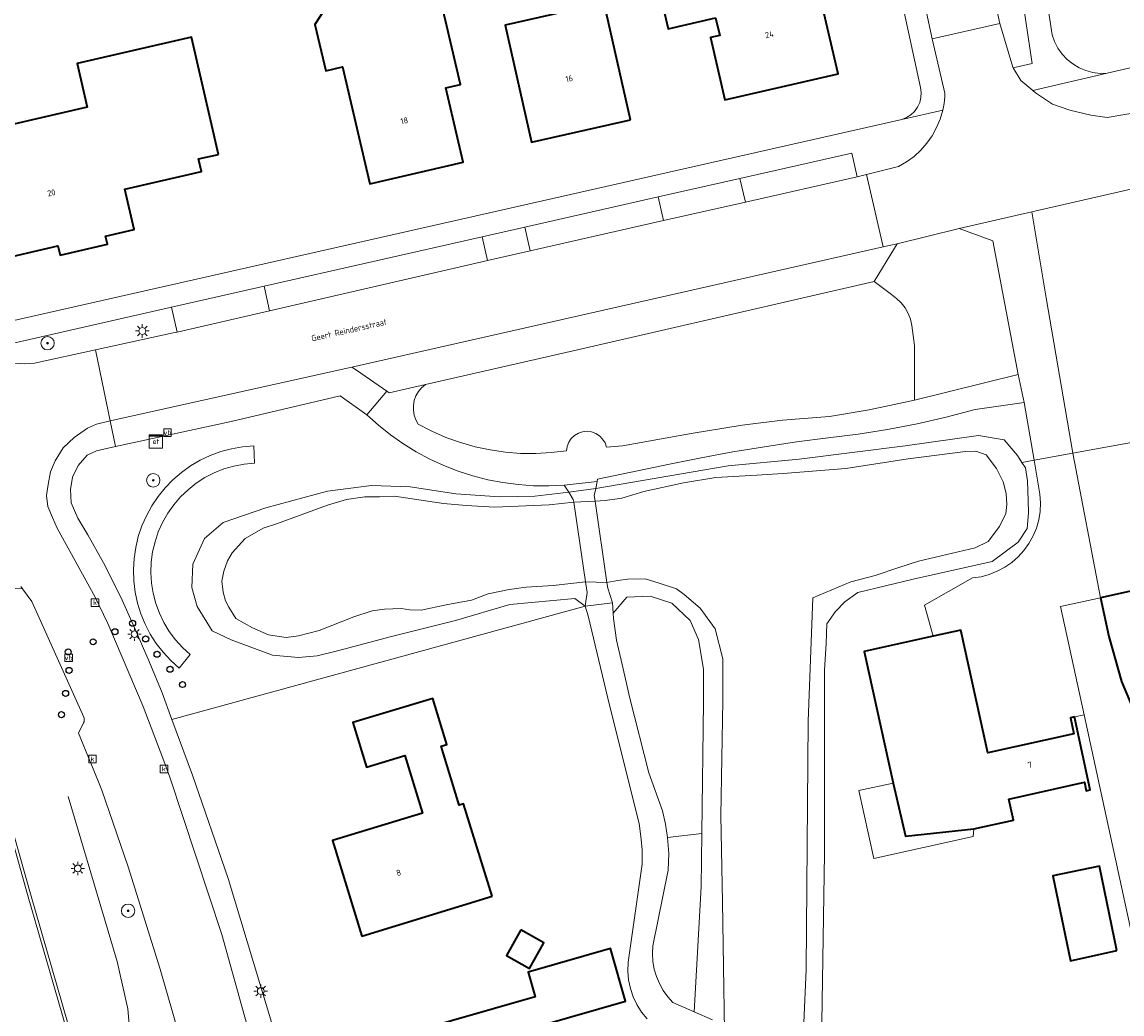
# Model space of a CAD drawing. Header units: metres. Extents: x 229229 to 231729, y 593167 to 595667.
# Tile 50 of 256: x 229956 to 230038, y 594302 to 594376. Entities that reach past the tile are written whole.
import ezdxf
from ezdxf.enums import TextEntityAlignment as Align

# ---------------------------------------------------------------- set-up
doc = ezdxf.new("R2010")
doc.units = ezdxf.units.M
for name, color, linetype, lineweight in [('B-WE-GR-BOOM-S', 90, 'Continuous', 25), ('B-WE-GR-GROENVOORZIENING-GV', 80, 'Continuous', 18), ('B-WE-GR-HAAG-G', 90, 'GR-HAAG1', 13), ('B-WE-IE-MEUBILAIR_WEGMEUBILAIR-S', 7, 'Continuous', 25), ('B-WE-KL-ET_LS_OV_LICHTMAST-S', 190, 'Continuous', 25), ('B-WE-KL-ET_LS_SR_KAST-S', 190, 'Continuous', 25), ('B-WE-KW-KUNSTWERK-GV', 170, 'Continuous', 18), ('B-WE-OG-BEBOUWING-GV', 7, 'Continuous', 35), ('B-WE-OG-BEBOUWING-T18', 10, 'Continuous', 18), ('B-WE-OG-BEBOUWING_LUIFEL-GV', 7, 'Continuous', 18), ('B-WE-OG-TERREIN_ERF-GV', 7, 'Continuous', 18), ('B-WE-OG-TOPOGRAFIE-T18', 10, 'Continuous', 18), ('B-WE-OG-WATER-GV', 130, 'Continuous', 18), ('B-WE-OG-WATER_SLOOT-GV', 120, 'Continuous', 18), ('B-WE-OG-WEG-GV', 7, 'Continuous', 18), ('B-WE-RI-GWA_KOLK-S', 30, 'Continuous', 25), ('B-WE-VH-VERHARDING_ASFALT-GV', 252, 'Continuous', 18), ('B-WE-VH-VERHARDING_BEDRIJFSVLOERPLAAT-GV', 252, 'Continuous', 18), ('B-WE-VH-VERHARDING_GESLOTEN-GV', 252, 'Continuous', 18), ('B-WE-VH-VERHARDING_HALFVERHARDING-GV', 252, 'Continuous', 18), ('B-WE-VH-VERHARDING_OPEN-GV', 252, 'Continuous', 18), ('B-WE-VW-VERKEERSTEKEN_BORD-S', 7, 'Continuous', 25)]:
    doc.layers.add(name, color=color, linetype=linetype, lineweight=lineweight)
doc.styles.add('NLCS-ISO', font='NLCS-ISO.ttf')
doc.styles.add('NLCS-ISO-ANNOTATIVE-T18', font='NLCS-ISO.ttf', dxfattribs={"height": 1.8})
doc.styles.add('NLCS-ISO-M250-T18', font='NLCS-ISO.ttf', dxfattribs={"height": 0.45})
doc.linetypes.add('GR-HAAG1', pattern='A,6,[176,NLCS.SHX,S=0.125,R=0,X=0,Y=0],-2', length=8)

# ---------------------------------------------------------------- blocks, each defined once
blk = doc.blocks.new('SIE-WEG_VERKEERSBORD-SO')
at = {"color": 0, "linetype": 'ByBlock', "lineweight": 18}
blk.add_lwpolyline([(-1.125, -1.125), (1.125, -1.125), (1.125, 1.125), (-1.125, 1.125)], close=True, dxfattribs=at)
at = {"color": 0, "linetype": 'ByBlock', "lineweight": 18, "style": 'NLCS-ISO'}
blk.add_text('vb', height=1.5, dxfattribs=at).set_placement((0, 0), align=Align.MIDDLE_CENTER)
blk = doc.blocks.new('SKL-ET_KAST_ELEKTRA-SO')
at = {"color": 0, "linetype": 'ByBlock', "lineweight": 18}
for points in [[(-2, 2), (2, 2), (2, 1.68), (-2, 1.68)], [(-2, 1.52), (2, 1.52), (2, -2), (-2, -2)]]:
    blk.add_lwpolyline(points, close=True, dxfattribs=at)
at = {"color": 0, "linetype": 'ByBlock', "lineweight": 18, "style": 'NLCS-ISO'}
blk.add_text('et', height=1.5, dxfattribs=at).set_placement((0, 0), align=Align.MIDDLE_CENTER)
blk = doc.blocks.new('SAL-VERWIJZING_SYMBOOL-SO')
at = {"color": 0, "linetype": 'ByBlock', "lineweight": -2}
blk.add_circle((0, 0), 0.9, dxfattribs=at)
at = {"color": 0, "linetype": 'ByBlock', "lineweight": -2, "style": 'NLCS-ISO-ANNOTATIVE-T18'}
blk.add_attdef('SYMBOOL', (2.5, -2.5), '', height=1.8, dxfattribs=at)
blk = doc.blocks.new('SKL-ET_OV_LICHTMAST-SO')
at = {"color": 0, "linetype": 'ByBlock', "lineweight": 18}
for points in [[(-1.25, 0), (-2, 0)], [(-1.41, 1.41), (-0.88, 0.88)], [(0, 2), (0, 1.25)], [(0.88, 0.88), (1.41, 1.41)], [(2, 0), (1.25, 0)], [(-1.41, -1.41), (-0.88, -0.88)], [(0, -1.25), (0, -2)], [(0.88, -0.88), (1.41, -1.41)]]:
    blk.add_lwpolyline(points, dxfattribs=at)
blk.add_circle((0, 0), 1, dxfattribs=at)
blk = doc.blocks.new('SRI-KOLK-SO')
at = {"color": 0, "linetype": 'ByBlock', "lineweight": 18}
blk.add_lwpolyline([(-1.125, -1.125), (1.125, -1.125), (1.125, 1.125), (-1.125, 1.125)], close=True, dxfattribs=at)
at = {"color": 0, "linetype": 'ByBlock', "lineweight": 18, "style": 'NLCS-ISO'}
blk.add_text('k', height=1.5, dxfattribs=at).set_placement((0, 0), align=Align.MIDDLE_CENTER)
blk = doc.blocks.new('SGR-BOOM_01-SO')
at = {"linetype": 'ByBlock', "lineweight": 18}
h = blk.add_hatch(color=0, dxfattribs=at)
h.dxf.hatch_style = 1
edge = h.paths.add_edge_path()
edge.add_arc((0, 0), 0.25, 0, 360)
at = {"color": 0, "linetype": 'ByBlock', "lineweight": 18}
for radius in [2, 0.25]:
    blk.add_circle((0, 0), radius, dxfattribs=at)

msp = doc.modelspace()

# ---------------------------------------------------------------- linework, layer by layer
at = {"layer": 'B-WE-GR-GROENVOORZIENING-GV'}
for points in [[(230030.194, 594372.674), (230031.618, 594373.004), (230029.293, 594388.388), (230026.6, 594387.905), (230028.682, 594378.34), (230029.192, 594375.963), (230030.167, 594372.717)], [(230028.683, 594359.796), (230026.174, 594360.696), (230021.564, 594359.567), (230021.359, 594359.234), (230019.838, 594356.754), (230021.13, 594355.781), (230021.516, 594355.507), (230021.857, 594355.179), (230022.146, 594354.804), (230022.377, 594354.39), (230022.545, 594353.948), (230022.645, 594353.485), (230022.838, 594352), (230022.85, 594348.949), (230022.855, 594347.913), (230030.557, 594349.826)], [(230022.85, 594348.949), (230022.838, 594352), (230022.645, 594353.485), (230022.545, 594353.948), (230022.377, 594354.39), (230022.146, 594354.804), (230021.857, 594355.179), (230021.516, 594355.507), (230021.13, 594355.781), (230019.838, 594356.754), (229998.313, 594351.803), (229986.441, 594349.09), (229986.161, 594348.85), (229985.925, 594348.567), (229985.741, 594348.247), (229985.615, 594347.9), (229985.549, 594347.537), (229985.547, 594347.169), (229985.607, 594346.805), (229985.728, 594346.456), (229985.907, 594346.134), (229986.922, 594345.609), (229987.969, 594345.153), (229989.045, 594344.768), (229990.144, 594344.455), (229991.262, 594344.216), (229992.392, 594344.053), (229993.532, 594343.965), (229994.674, 594343.953), (229995.815, 594344.018), (229996.949, 594344.158), (229996.998, 594344.487), (229997.118, 594344.798), (229997.303, 594345.074), (229997.545, 594345.303), (229997.831, 594345.473), (229998.148, 594345.576), (229998.479, 594345.607), (229998.809, 594345.565), (229999.122, 594345.45), (229999.402, 594345.27), (229999.635, 594345.033), (229999.811, 594344.75), (229999.92, 594344.436), (230001.109, 594344.516), (230006.234, 594345.454), (230010.013, 594346.06), (230013.026, 594346.437), (230016.523, 594346.716), (230019.478, 594347.213), (230022.855, 594347.913)], [(229970.001, 594337.619), (229971.391, 594338.806), (229974.556, 594339.913), (229979.16, 594341.14), (229982.435, 594341.571), (229985.3, 594341.469), (229988.7, 594340.957), (229991.953, 594340.732), (229994.592, 594340.773), (229997.116, 594341.073), (229999.118, 594341.346), (230008.981, 594343.029), (230014.276, 594343.538), (230022.163, 594344.516), (230027.621, 594345.289), (230029.526, 594344.982), (230030.508, 594343.803), (230030.847, 594343.29), (230031.758, 594343.455), (230031.012, 594347.743), (230027.371, 594347.226), (230025.214, 594346.66), (230023.04, 594346.167), (230020.85, 594345.748), (230018.648, 594345.402), (230016.435, 594345.13), (230014.059, 594344.816), (230011.69, 594344.463), (230009.326, 594344.07), (230006.969, 594343.637), (230004.62, 594343.165), (229999.255, 594342.04), (229999.221, 594341.866), (229996.782, 594341.605), (229995.635, 594341.546), (229994.487, 594341.556), (229993.342, 594341.635), (229992.204, 594341.784), (229991.077, 594342.002), (229989.965, 594342.288), (229988.872, 594342.64), (229987.803, 594343.058), (229986.761, 594343.541), (229985.75, 594344.085), (229984.774, 594344.69), (229983.837, 594345.352), (229982.941, 594346.071), (229982.091, 594346.842), (229980.102, 594348.244), (229971.987, 594346.329), (229963.371, 594344.464), (229961.949, 594344.156), (229961.263, 594343.827), (229960.585, 594343.07), (229960.162, 594342.186), (229960.012, 594341.276), (229960.084, 594340.271), (229960.567, 594339.148), (229961.321, 594337.888), (229962.483, 594335.803), (229963.767, 594333.258), (229964.814, 594330.914), (229965.872, 594328.466), (229966.837, 594326.142), (229967.56, 594324.141), (229998.34, 594332.599), (229997.56, 594333.152), (229992.738, 594332.711), (229988.689, 594331.519), (229983.924, 594330.33), (229979.897, 594329.273), (229978.374, 594328.897), (229976.999, 594328.764), (229975.069, 594328.929), (229971.974, 594330.07), (229970.573, 594330.759), (229969.457, 594332.56), (229969.061, 594333.982), (229969.125, 594335.715)], [(229973.721, 594343.234), (229973.666, 594344.532), (229972.835, 594344.46), (229972.014, 594344.314), (229971.209, 594344.095), (229970.427, 594343.805), (229969.674, 594343.447), (229968.955, 594343.024), (229968.277, 594342.538), (229967.646, 594341.993), (229967.065, 594341.395), (229966.54, 594340.747), (229966.074, 594340.054), (229965.673, 594339.323), (229965.337, 594338.56), (229965.072, 594337.769), (229964.878, 594336.958), (229964.756, 594336.133), (229964.709, 594335.3), (229964.736, 594334.466), (229964.838, 594333.639), (229965.013, 594332.823), (229965.259, 594332.026), (229965.576, 594331.255), (229965.96, 594330.514), (229966.409, 594329.811), (229966.918, 594329.151), (229967.484, 594328.538), (229968.103, 594327.979), (229968.931, 594328.981), (229968.358, 594329.503), (229967.837, 594330.078), (229967.375, 594330.701), (229966.974, 594331.365), (229966.639, 594332.064), (229966.373, 594332.793), (229966.178, 594333.544), (229966.056, 594334.309), (229966.009, 594335.084), (229966.036, 594335.859), (229966.138, 594336.628), (229966.313, 594337.383), (229966.56, 594338.118), (229966.877, 594338.826), (229967.26, 594339.5), (229967.707, 594340.135), (229968.212, 594340.723), (229968.771, 594341.26), (229969.38, 594341.741), (229970.032, 594342.161), (229970.721, 594342.516), (229971.442, 594342.803), (229972.187, 594343.02), (229972.949, 594343.164)], [(229968.931, 594328.981), (229968.103, 594327.979), (229967.484, 594328.538), (229966.918, 594329.151), (229966.409, 594329.811), (229965.96, 594330.514), (229965.576, 594331.255), (229965.259, 594332.026), (229965.013, 594332.823), (229964.838, 594333.639), (229964.736, 594334.466), (229964.709, 594335.3), (229964.756, 594336.133), (229964.878, 594336.958), (229965.072, 594337.769), (229965.337, 594338.56), (229965.673, 594339.323), (229966.074, 594340.054), (229966.54, 594340.747), (229967.065, 594341.395), (229967.646, 594341.993), (229968.277, 594342.538), (229968.955, 594343.024), (229969.674, 594343.447), (229970.427, 594343.805), (229971.209, 594344.095), (229972.014, 594344.314), (229972.835, 594344.46), (229973.666, 594344.532), (229973.721, 594343.234), (229972.949, 594343.164), (229972.187, 594343.02), (229971.442, 594342.803), (229970.721, 594342.516), (229970.032, 594342.161), (229969.38, 594341.741), (229968.771, 594341.26), (229968.212, 594340.723), (229967.707, 594340.135), (229967.26, 594339.5), (229966.877, 594338.826), (229966.56, 594338.118), (229966.313, 594337.383), (229966.138, 594336.628), (229966.036, 594335.859), (229966.009, 594335.084), (229966.056, 594334.309), (229966.178, 594333.544), (229966.373, 594332.793), (229966.639, 594332.064), (229966.974, 594331.365), (229967.375, 594330.701), (229967.837, 594330.078), (229968.358, 594329.503)], [(230004.466, 594315.367), (230007.024, 594315.66), (230007.139, 594325.446), (230007.14, 594327.908), (230006.78, 594330.096), (230006.143, 594331.51), (230004.791, 594332.813), (230003.18, 594333.326), (230001.445, 594333.249), (230000.421, 594332.059), (230000.437, 594331.661), (230000.666, 594330.063), (230001.09, 594328.256), (230001.651, 594325.747), (230003.073, 594320.175), (230004.082, 594317.344), (230004.321, 594316.363)], [(230006.977, 594311.698), (230007.024, 594315.66), (230004.466, 594315.367), (230004.567, 594314.161), (230004.503, 594312.939), (230003.365, 594307.294), (230003.336, 594306.717), (230003.372, 594306.14), (230003.472, 594305.571), (230003.635, 594305.016), (230003.859, 594304.483), (230004.141, 594303.978), (230004.477, 594303.508), (230004.863, 594303.078), (230006.437, 594302.388)]]:
    msp.add_lwpolyline(points, close=True, dxfattribs=at)
at = {"layer": 'B-WE-GR-HAAG-G'}
msp.add_lwpolyline([(229959.849, 594318.426), (229963.486, 594306.134), (229964.292, 594302.614), (229965.079, 594293.107), (229965.625, 594289.691), (229968.402, 594279.785), (229971.026, 594270.841), (229972.234, 594266.134), (229973.446, 594263.031), (229976.751, 594258.73), (229978.827, 594252.308)], dxfattribs=at)
at = {"layer": 'B-WE-KW-KUNSTWERK-GV'}
msp.add_lwpolyline([(229999.958, 594334.342), (229999.077, 594340.399), (229999.015, 594340.827), (229999.118, 594341.346), (229999.221, 594341.866), (229996.782, 594341.605), (229997.116, 594341.073), (229997.45, 594340.54), (229997.481, 594340.329), (229998.366, 594334.408), (229998.485, 594333.61), (229998.34, 594332.599), (230000.36, 594332.829), (230000.019, 594333.926)], close=True, dxfattribs=at)
at = {"layer": 'B-WE-OG-BEBOUWING-GV'}
for points in [[(230008.043, 594376.395), (230008.348, 594375.081), (230007.66, 594374.922), (230008.735, 594370.28), (230017.166, 594372.233), (230014.872, 594382.133), (230013.574, 594387.897), (230002.254, 594385.263), (230004.51, 594375.573)], [(229982.138, 594377.772), (229978.944, 594377.04), (229978.212, 594375.896), (229979.019, 594372.444), (229980.278, 594372.738), (229982.315, 594364.027), (229989.25, 594365.649), (229987.96, 594371.168), (229989.059, 594371.425), (229987.293, 594378.978)], [(230001.716, 594368.8), (229999.725, 594377.575), (229999.484, 594377.52), (229999.193, 594378.804), (229996.366, 594378.163), (229996.67, 594376.822), (229992.367, 594375.846), (229994.345, 594367.127)], [(229971.041, 594366.226), (229969.026, 594374.963), (229960.517, 594373), (229961.267, 594369.751), (229952.022, 594367.618), (229954.177, 594358.276), (229959.09, 594359.409), (229959.249, 594358.716), (229962.768, 594359.528), (229962.625, 594360.146), (229964.768, 594360.64), (229964.075, 594363.644), (229969.772, 594364.958), (229969.558, 594365.883)], [(230034.753, 594324.34), (230034.46, 594324.276), (230034.718, 594323.083), (230028.31, 594321.669), (230026.292, 594330.805), (230024.252, 594330.354), (230019.108, 594329.218), (230021.272, 594319.419), (230022.184, 594315.474), (230027.257, 594316.011), (230030.209, 594316.663), (230029.863, 594318.23), (230035.502, 594319.476), (230035.64, 594318.842), (230035.933, 594318.906)], [(229991.401, 594310.984), (229989.288, 594317.871), (229988.958, 594317.77), (229987.611, 594322.159), (229988.038, 594322.29), (229986.991, 594325.701), (229981.037, 594323.92), (229982.055, 594320.599), (229984.908, 594321.474), (229986.224, 594317.185), (229979.531, 594315.132), (229981.715, 594308.012)], [(230037.908, 594306.953), (230036.623, 594313.217), (230033.158, 594312.499), (230034.468, 594306.184)], [(229993.541, 594308.486), (229992.474, 594306.586), (229994.203, 594305.615), (229995.27, 594307.515)], [(229995.201, 594301.418), (230001.348, 594303.17), (230000.229, 594307.095), (229994.083, 594305.343), (229994.609, 594303.496), (229985.349, 594300.855), (229987.88, 594291.981), (229993.905, 594293.699), (229992.199, 594299.683), (229995.433, 594300.605)]]:
    msp.add_lwpolyline(points, close=True, dxfattribs=at)
msp.add_lwpolyline([(230043.651, 594334.752), (230036.689, 594333.208), (230037.323, 594330.32), (230038.253, 594326.987), (230039.857, 594323.197)], dxfattribs=at)
at = {"layer": 'B-WE-OG-BEBOUWING_LUIFEL-GV'}
msp.add_lwpolyline([(230021.272, 594319.419), (230018.706, 594318.852), (230019.821, 594313.802), (230027.227, 594315.438), (230027.257, 594316.011), (230022.184, 594315.474)], close=True, dxfattribs=at)
at = {"layer": 'B-WE-OG-TERREIN_ERF-GV'}
for points in [[(229945.283, 594382.839), (229946.833, 594375.245), (229948.885, 594365.667), (229951.226, 594356.325), (229951.345, 594355.836), (229951.527, 594355.366), (229951.769, 594354.924), (229952.067, 594354.518), (229952.415, 594354.154), (229952.808, 594353.839), (229953.239, 594353.578), (229953.7, 594353.375), (230021.906, 594368.824), (230022.26, 594368.963), (230022.581, 594369.167), (230022.858, 594369.428), (230023.08, 594369.737), (230023.239, 594370.082), (230023.33, 594370.452), (230023.35, 594370.831), (230023.297, 594371.208), (230011.779, 594424.349)], [(230030.83, 594389.964), (230033.1, 594375.132), (230033.28, 594374.62), (230033.528, 594374.138), (230033.841, 594373.695), (230034.212, 594373.3), (230034.634, 594372.959), (230035.099, 594372.68), (230035.598, 594372.468), (230036.122, 594372.327), (230036.66, 594372.259), (230037.202, 594372.267), (230088.986, 594384.236)], [(230039.684, 594344.89), (230034.632, 594343.976), (230036.689, 594333.208), (230033.726, 594332.551), (230035.475, 594324.488), (230044.38, 594283.436)], [(230044.38, 594283.436), (230035.475, 594324.488), (230034.753, 594324.34), (230035.933, 594318.906), (230035.64, 594318.842), (230035.502, 594319.476), (230029.863, 594318.23), (230030.209, 594316.663), (230027.257, 594316.011), (230022.184, 594315.474), (230021.272, 594319.419), (230019.108, 594329.218), (230024.252, 594330.354), (230023.596, 594332.659), (230027.174, 594334.689), (230027.804, 594334.783), (230028.419, 594334.948), (230029.011, 594335.183), (230029.572, 594335.484), (230030.096, 594335.847), (230030.574, 594336.268), (230031.001, 594336.741), (230031.371, 594337.259), (230031.679, 594337.817), (230031.921, 594338.406), (230032.095, 594339.019), (230032.197, 594339.647), (230032.226, 594340.284), (230032.183, 594340.919), (230031.758, 594343.455), (230030.847, 594343.29), (230031.113, 594342.887), (230031.267, 594341.921), (230031.315, 594340.45), (230031.329, 594339.525), (230031.225, 594338.367), (230030.576, 594337.365), (230028.633, 594335.924), (230022.75, 594334.605), (230018.625, 594333.613), (230017.666, 594332.916), (230016.958, 594332.189), (230016.331, 594331.268), (230016.27, 594329.815), (230016.152, 594327.846), (230016.155, 594314.137), (230015.89, 594296.889)], [(230039.857, 594323.197), (230038.253, 594326.987), (230037.323, 594330.32), (230036.689, 594333.208), (230043.651, 594334.752)], [(230002.939, 594301.854), (230002.53, 594302.363), (230002.184, 594302.918), (230001.906, 594303.51), (230001.701, 594304.13), (230001.57, 594304.77), (230001.516, 594305.422), (230001.54, 594306.075), (230002.582, 594313.378), (230002.573, 594314.433), (230002.515, 594315.244), (230002.344, 594316.395), (230000.14, 594325.228), (229998.564, 594331.876), (229998.34, 594332.599), (229967.56, 594324.141), (229969.109, 594320.006), (229971.755, 594312.308), (229975.527, 594299.801)]]:
    msp.add_lwpolyline(points, dxfattribs=at)
for points in [[(230013.574, 594387.897), (230014.872, 594382.133), (230017.166, 594372.233), (230008.735, 594370.28), (230007.66, 594374.922), (230008.348, 594375.081), (230008.043, 594376.395), (230004.51, 594375.573), (230002.254, 594385.263)], [(229987.293, 594378.978), (229989.059, 594371.425), (229987.96, 594371.168), (229989.25, 594365.649), (229982.315, 594364.027), (229980.278, 594372.738), (229979.019, 594372.444), (229978.212, 594375.896), (229978.944, 594377.04), (229982.138, 594377.772)], [(229999.193, 594378.804), (229999.484, 594377.52), (229999.725, 594377.575), (230001.716, 594368.8), (229994.345, 594367.127), (229992.367, 594375.846), (229996.67, 594376.822), (229996.366, 594378.163)], [(229971.041, 594366.226), (229969.558, 594365.883), (229969.772, 594364.958), (229964.075, 594363.644), (229964.768, 594360.64), (229962.625, 594360.146), (229962.768, 594359.528), (229959.249, 594358.716), (229959.09, 594359.409), (229954.177, 594358.276), (229952.022, 594367.618), (229961.267, 594369.751), (229960.517, 594373), (229969.026, 594374.963)], [(230036.689, 594333.208), (230034.632, 594343.976), (230031.758, 594343.455), (230032.183, 594340.919), (230032.226, 594340.284), (230032.197, 594339.647), (230032.095, 594339.019), (230031.921, 594338.406), (230031.679, 594337.817), (230031.371, 594337.259), (230031.001, 594336.741), (230030.574, 594336.268), (230030.096, 594335.847), (230029.572, 594335.484), (230029.011, 594335.183), (230028.419, 594334.948), (230027.804, 594334.783), (230027.174, 594334.689), (230023.596, 594332.659), (230024.252, 594330.354), (230026.292, 594330.805), (230028.31, 594321.669), (230034.718, 594323.083), (230034.46, 594324.276), (230034.753, 594324.34), (230035.475, 594324.488), (230033.726, 594332.551)], [(229991.401, 594310.984), (229981.715, 594308.012), (229979.531, 594315.132), (229986.224, 594317.185), (229984.908, 594321.474), (229982.055, 594320.599), (229981.037, 594323.92), (229986.991, 594325.701), (229988.038, 594322.29), (229987.611, 594322.159), (229988.958, 594317.77), (229989.288, 594317.871)], [(230033.158, 594312.499), (230036.623, 594313.217), (230037.908, 594306.953), (230034.468, 594306.184)], [(229993.541, 594308.486), (229995.27, 594307.515), (229994.203, 594305.615), (229992.474, 594306.586)], [(230000.229, 594307.095), (230001.348, 594303.17), (229995.201, 594301.418), (229995.433, 594300.605), (229992.199, 594299.683), (229993.905, 594293.699), (229987.88, 594291.981), (229985.349, 594300.855), (229994.609, 594303.496), (229994.083, 594305.343)]]:
    msp.add_lwpolyline(points, close=True, dxfattribs=at)
at = {"layer": 'B-WE-OG-WATER-GV'}
msp.add_lwpolyline([(230014.445, 594297.583), (230014.789, 594305.539), (230014.941, 594324.033), (230015.293, 594333.207), (230018.105, 594334.393), (230019.919, 594334.88), (230021.693, 594335.475), (230023.147, 594335.938), (230027.363, 594336.933), (230028.341, 594337.401), (230029.174, 594338.524), (230029.651, 594339.49), (230029.722, 594340.146), (230029.682, 594340.972), (230029.456, 594341.841), (230028.956, 594342.841), (230028.181, 594343.851), (230027.422, 594344.134), (230026.639, 594344.103), (230022.376, 594343.545), (230017.732, 594342.826), (230013.077, 594342.47), (230011.121, 594342.333), (230008.065, 594342.16), (230005.651, 594341.776), (230002.71, 594341.134), (230001.059, 594340.631), (229999.821, 594340.463), (229999.077, 594340.399), (229997.481, 594340.329), (229995.644, 594340.124), (229991.6, 594339.952), (229989.488, 594340.09), (229987.791, 594340.228), (229985.957, 594340.495), (229984.139, 594340.783), (229983.037, 594340.723), (229981.937, 594340.72), (229980.556, 594340.52), (229979.16, 594340.109), (229975.429, 594338.749), (229974.374, 594338.403), (229973.026, 594337.615), (229972.051, 594336.566), (229971.72, 594335.961), (229971.427, 594335.187), (229971.291, 594334.441), (229971.385, 594333.633), (229971.555, 594332.996), (229971.813, 594332.52), (229972.323, 594331.675), (229973.573, 594330.967), (229974.755, 594330.444), (229976.072, 594330.244), (229976.988, 594330.371), (229978.544, 594330.766), (229981.102, 594331.792), (229982.49, 594332.231), (229983.385, 594332.363), (229984.641, 594332.421), (229985.283, 594332.311), (229986.129, 594332.295), (229987.987, 594332.686), (229989.88, 594333.026), (229991.103, 594333.494), (229992.685, 594333.839), (229993.949, 594333.997), (229995.944, 594334.129), (229998.366, 594334.408), (229999.958, 594334.342), (230000.766, 594334.492), (230001.49, 594334.599), (230002.809, 594334.614), (230003.832, 594334.312), (230005.129, 594333.867), (230005.715, 594333.463), (230006.885, 594332.443), (230008.008, 594330.909), (230008.593, 594328.657), (230008.572, 594325.54), (230008.434, 594317.012), (230008.562, 594310.564), (230008.711, 594300.944)], dxfattribs=at)
at = {"layer": 'B-WE-OG-WATER_SLOOT-GV'}
for points in [[(230015.89, 594296.889), (230016.155, 594314.137), (230016.152, 594327.846), (230016.27, 594329.815), (230016.331, 594331.268), (230016.958, 594332.189), (230017.666, 594332.916), (230018.625, 594333.613), (230022.75, 594334.605), (230028.633, 594335.924), (230030.576, 594337.365), (230031.225, 594338.367), (230031.329, 594339.525), (230031.315, 594340.45), (230031.267, 594341.921), (230031.113, 594342.887), (230030.847, 594343.29), (230030.508, 594343.803), (230029.526, 594344.982), (230027.621, 594345.289), (230022.163, 594344.516), (230014.276, 594343.538), (230008.981, 594343.029), (229999.118, 594341.346), (229997.116, 594341.073), (229994.592, 594340.773), (229991.953, 594340.732), (229988.7, 594340.957), (229985.3, 594341.469), (229982.435, 594341.571), (229979.16, 594341.14), (229974.556, 594339.913), (229971.391, 594338.806), (229970.001, 594337.619), (229969.125, 594335.715), (229969.061, 594333.982), (229969.457, 594332.56), (229970.573, 594330.759), (229971.974, 594330.07), (229975.069, 594328.929), (229976.999, 594328.764), (229978.374, 594328.897), (229979.897, 594329.273), (229983.924, 594330.33), (229988.689, 594331.519), (229992.738, 594332.711), (229997.56, 594333.152), (229998.34, 594332.599), (230000.36, 594332.829), (230000.421, 594332.059), (230001.445, 594333.249), (230003.18, 594333.326), (230004.791, 594332.813), (230006.143, 594331.51), (230006.78, 594330.096), (230007.14, 594327.908), (230007.139, 594325.446), (230007.024, 594315.66), (230006.977, 594311.698), (230006.437, 594302.388), (230007.814, 594301.784)], [(230008.711, 594300.944), (230008.562, 594310.564), (230008.434, 594317.012), (230008.572, 594325.54), (230008.593, 594328.657), (230008.008, 594330.909), (230006.885, 594332.443), (230005.715, 594333.463), (230005.129, 594333.867), (230003.832, 594334.312), (230002.809, 594334.614), (230001.49, 594334.599), (230000.766, 594334.492), (229999.958, 594334.342), (229998.366, 594334.408), (229995.944, 594334.129), (229993.949, 594333.997), (229992.685, 594333.839), (229991.103, 594333.494), (229989.88, 594333.026), (229987.987, 594332.686), (229986.129, 594332.295), (229985.283, 594332.311), (229984.641, 594332.421), (229983.385, 594332.363), (229982.49, 594332.231), (229981.102, 594331.792), (229978.544, 594330.766), (229976.988, 594330.371), (229976.072, 594330.244), (229974.755, 594330.444), (229973.573, 594330.967), (229972.323, 594331.675), (229971.813, 594332.52), (229971.555, 594332.996), (229971.385, 594333.633), (229971.291, 594334.441), (229971.427, 594335.187), (229971.72, 594335.961), (229972.051, 594336.566), (229973.026, 594337.615), (229974.374, 594338.403), (229975.429, 594338.749), (229979.16, 594340.109), (229980.556, 594340.52), (229981.937, 594340.72), (229983.037, 594340.723), (229984.139, 594340.783), (229985.957, 594340.495), (229987.791, 594340.228), (229989.488, 594340.09), (229991.6, 594339.952), (229995.644, 594340.124), (229997.481, 594340.329), (229999.077, 594340.399), (229999.821, 594340.463), (230001.059, 594340.631), (230002.71, 594341.134), (230005.651, 594341.776), (230008.065, 594342.16), (230011.121, 594342.333), (230013.077, 594342.47), (230017.732, 594342.826), (230022.376, 594343.545), (230026.639, 594344.103), (230027.422, 594344.134), (230028.181, 594343.851), (230028.956, 594342.841), (230029.456, 594341.841), (230029.682, 594340.972), (230029.722, 594340.146), (230029.651, 594339.49), (230029.174, 594338.524), (230028.341, 594337.401), (230027.363, 594336.933), (230023.147, 594335.938), (230021.693, 594335.475), (230019.919, 594334.88), (230018.105, 594334.393), (230015.293, 594333.207), (230014.941, 594324.033), (230014.789, 594305.539), (230014.445, 594297.583)]]:
    msp.add_lwpolyline(points, dxfattribs=at)
at = {"layer": 'B-WE-OG-WEG-GV'}
for points in [[(229969.096, 594297.206), (229966.707, 594305.56), (229964.321, 594313.172), (229962.356, 594318.892), (229962.116, 594319.509), (229960.617, 594323.129), (229960.997, 594323.905), (229961.028, 594323.987), (229961.044, 594324.073), (229961.046, 594324.16), (229961.032, 594324.246), (229961.004, 594324.329), (229957.149, 594332.936), (229956.458, 594333.87), (229955.909, 594333.902)], [(229954.98, 594318.497), (229957.045, 594311.17), (229964.573, 594285.084)]]:
    msp.add_lwpolyline(points, dxfattribs=at)
at = {"layer": 'B-WE-VH-VERHARDING_ASFALT-GV'}
msp.add_lwpolyline([(229964.361, 594285.024), (229956.833, 594311.109), (229954.769, 594318.436), (229953.522, 594322.596), (229951.606, 594329.145), (229951.361, 594330.477), (229951.078, 594332.012), (229950.824, 594332.899), (229947.475, 594344.588), (229947.274, 594345.29), (229946.133, 594349.343), (229944.923, 594353.64), (229944.874, 594353.814), (229943.995, 594356.937), (229943.922, 594357.196), (229943.45, 594357.497), (229943.26, 594357.861), (229938.604, 594373.523), (229937.114, 594378.762)], dxfattribs=at)
at = {"layer": 'B-WE-VH-VERHARDING_BEDRIJFSVLOERPLAAT-GV'}
for points in [[(229955.909, 594333.902), (229956.458, 594333.87), (229956.332, 594334.041)], [(229954.769, 594318.436), (229956.833, 594311.109), (229964.361, 594285.024)], [(229964.573, 594285.084), (229957.045, 594311.17), (229954.98, 594318.497)]]:
    msp.add_lwpolyline(points, dxfattribs=at)
at = {"layer": 'B-WE-VH-VERHARDING_GESLOTEN-GV'}
for points in [[(229961.877, 594351.663), (229962.972, 594346.385), (229980.975, 594350.392), (230020.516, 594359.33), (230019.28, 594364.717), (230018.576, 594364.558), (230010.259, 594362.674), (230004.175, 594361.295), (229994.24, 594359.045), (229991.064, 594358.325), (229989.579, 594357.989), (229974.842, 594354.586), (229967.962, 594352.998), (229967.676, 594352.932)], [(229999.958, 594334.342), (229999.077, 594340.399), (229999.015, 594340.827), (229999.118, 594341.346), (229999.221, 594341.866), (229996.782, 594341.605), (229997.116, 594341.073), (229997.45, 594340.54), (229997.481, 594340.329), (229998.366, 594334.408), (229998.485, 594333.61), (229998.34, 594332.599), (230000.36, 594332.829), (230000.019, 594333.926)]]:
    msp.add_lwpolyline(points, close=True, dxfattribs=at)
at = {"layer": 'B-WE-VH-VERHARDING_HALFVERHARDING-GV'}
for points in [[(230030.557, 594349.826), (230031.012, 594347.743), (230031.758, 594343.455), (230034.632, 594343.976), (230032.654, 594355.549), (230031.587, 594361.942), (230026.174, 594360.696), (230028.683, 594359.796)], [(230027.371, 594347.226), (230031.012, 594347.743), (230030.557, 594349.826), (230022.855, 594347.913), (230019.478, 594347.213), (230016.523, 594346.716), (230013.026, 594346.437), (230010.013, 594346.06), (230006.234, 594345.454), (230001.109, 594344.516), (229999.92, 594344.436), (229999.811, 594344.75), (229999.635, 594345.033), (229999.402, 594345.27), (229999.122, 594345.45), (229998.809, 594345.565), (229998.479, 594345.607), (229998.148, 594345.576), (229997.831, 594345.473), (229997.545, 594345.303), (229997.303, 594345.074), (229997.118, 594344.798), (229996.998, 594344.487), (229996.949, 594344.158), (229995.815, 594344.018), (229994.674, 594343.953), (229993.532, 594343.965), (229992.392, 594344.053), (229991.262, 594344.216), (229990.144, 594344.455), (229989.045, 594344.768), (229987.969, 594345.153), (229986.922, 594345.609), (229985.907, 594346.134), (229985.728, 594346.456), (229985.607, 594346.805), (229985.547, 594347.169), (229985.549, 594347.537), (229985.615, 594347.9), (229985.741, 594348.247), (229985.925, 594348.567), (229986.161, 594348.85), (229986.441, 594349.09), (229983.735, 594348.471), (229983.567, 594348.588), (229982.091, 594346.842), (229982.941, 594346.071), (229983.837, 594345.352), (229984.774, 594344.69), (229985.75, 594344.085), (229986.761, 594343.541), (229987.803, 594343.058), (229988.872, 594342.64), (229989.965, 594342.288), (229991.077, 594342.002), (229992.204, 594341.784), (229993.342, 594341.635), (229994.487, 594341.556), (229995.635, 594341.546), (229996.782, 594341.605), (229999.221, 594341.866), (229999.255, 594342.04), (230004.62, 594343.165), (230006.969, 594343.637), (230009.326, 594344.07), (230011.69, 594344.463), (230014.059, 594344.816), (230016.435, 594345.13), (230018.648, 594345.402), (230020.85, 594345.748), (230023.04, 594346.167), (230025.214, 594346.66)]]:
    msp.add_lwpolyline(points, close=True, dxfattribs=at)
msp.add_lwpolyline([(230007.814, 594301.784), (230006.437, 594302.388), (230004.863, 594303.078), (230004.477, 594303.508), (230004.141, 594303.978), (230003.859, 594304.483), (230003.635, 594305.016), (230003.472, 594305.571), (230003.372, 594306.14), (230003.336, 594306.717), (230003.365, 594307.294), (230004.503, 594312.939), (230004.567, 594314.161), (230004.466, 594315.367), (230004.321, 594316.363), (230004.082, 594317.344), (230003.073, 594320.175), (230001.651, 594325.747), (230001.09, 594328.256), (230000.666, 594330.063), (230000.437, 594331.661), (230000.421, 594332.059), (230000.36, 594332.829), (229998.34, 594332.599), (229998.564, 594331.876), (230000.14, 594325.228), (230002.344, 594316.395), (230002.515, 594315.244), (230002.573, 594314.433), (230002.582, 594313.378), (230001.54, 594306.075), (230001.516, 594305.422), (230001.57, 594304.77), (230001.701, 594304.13), (230001.906, 594303.51), (230002.184, 594302.918), (230002.53, 594302.363), (230002.939, 594301.854)], dxfattribs=at)
at = {"layer": 'B-WE-VH-VERHARDING_OPEN-GV'}
for points in [[(230011.779, 594424.349), (230023.297, 594371.208), (230023.35, 594370.831), (230023.33, 594370.452), (230023.239, 594370.082), (230023.08, 594369.737), (230022.858, 594369.428), (230022.581, 594369.167), (230022.26, 594368.963), (230021.906, 594368.824), (230024.953, 594369.514), (230025.006, 594369.764), (230025.048, 594370.016), (230025.081, 594370.27), (230025.103, 594370.525), (230025.114, 594370.78), (230024.167, 594374.84), (230022.205, 594383.992)], [(230029.293, 594388.388), (230031.618, 594373.004), (230030.194, 594372.674), (230030.775, 594371.734), (230031.65, 594370.984), (230037.202, 594372.267), (230036.66, 594372.259), (230036.122, 594372.327), (230035.598, 594372.468), (230035.099, 594372.68), (230034.634, 594372.959), (230034.212, 594373.3), (230033.841, 594373.695), (230033.528, 594374.138), (230033.28, 594374.62), (230033.1, 594375.132), (230030.83, 594389.964)], [(230022.205, 594383.992), (230024.167, 594374.84), (230029.192, 594375.963), (230028.682, 594378.34)], [(230038.656, 594369.212), (230037.202, 594368.96), (230035.982, 594369.144), (230034.424, 594369.51), (230033.119, 594369.958), (230031.851, 594370.811), (230031.65, 594370.984), (230030.775, 594371.734), (230030.194, 594372.674), (230030.167, 594372.717), (230029.192, 594375.963), (230024.167, 594374.84), (230025.114, 594370.78), (230025.103, 594370.525), (230025.081, 594370.27), (230025.048, 594370.016), (230025.006, 594369.764), (230024.953, 594369.514), (230024.761, 594368.854), (230024.498, 594368.22), (230024.168, 594367.618), (230023.773, 594367.055), (230023.32, 594366.539), (230022.813, 594366.076), (230022.258, 594365.671), (230021.662, 594365.329), (230019.28, 594364.717), (230020.516, 594359.33), (230021.564, 594359.567), (230026.174, 594360.696), (230031.587, 594361.942), (230040.144, 594363.911)], [(229953.021, 594351.561), (229967.543, 594354.85), (229974.429, 594356.409), (229990.665, 594360.087), (229993.841, 594360.806), (230003.776, 594363.057), (230009.86, 594364.435), (230018.178, 594366.319), (230018.576, 594364.558), (230019.28, 594364.717), (230021.662, 594365.329), (230022.258, 594365.671), (230022.813, 594366.076), (230023.32, 594366.539), (230023.773, 594367.055), (230024.168, 594367.618), (230024.498, 594368.22), (230024.761, 594368.854), (230024.953, 594369.514), (230021.906, 594368.824), (229953.7, 594353.375)], [(229978.929, 594280.668), (229971.291, 594308.144), (229967.412, 594319.844), (229966.893, 594321.269), (229965.443, 594325.119), (229962.794, 594331.302), (229961.862, 594333.261), (229959.03, 594338.403), (229958.678, 594339.189), (229958.339, 594340.005), (229958.244, 594340.839), (229958.351, 594341.651), (229958.546, 594342.592), (229958.87, 594343.41), (229959.48, 594344.382), (229960.296, 594345.151), (229961.289, 594345.833), (229961.951, 594346.13), (229962.972, 594346.385), (229961.877, 594351.663), (229957.35, 594350.673), (229956.603, 594350.636), (229955.857, 594350.674)], [(229975.527, 594299.801), (229971.755, 594312.308), (229969.109, 594320.006), (229967.56, 594324.141), (229966.837, 594326.142), (229965.872, 594328.466), (229964.814, 594330.914), (229963.767, 594333.258), (229962.483, 594335.803), (229961.321, 594337.888), (229960.567, 594339.148), (229960.084, 594340.271), (229960.012, 594341.276), (229960.162, 594342.186), (229960.585, 594343.07), (229961.263, 594343.827), (229961.949, 594344.156), (229963.371, 594344.464), (229962.972, 594346.385), (229961.951, 594346.13), (229961.289, 594345.833), (229960.296, 594345.151), (229959.48, 594344.382), (229958.87, 594343.41), (229958.546, 594342.592), (229958.351, 594341.651), (229958.244, 594340.839), (229958.339, 594340.005), (229958.678, 594339.189), (229959.03, 594338.403), (229961.862, 594333.261), (229962.794, 594331.302), (229965.443, 594325.119), (229966.893, 594321.269), (229967.412, 594319.844), (229971.291, 594308.144), (229978.929, 594280.668)], [(229956.332, 594334.041), (229956.458, 594333.87), (229957.149, 594332.936), (229961.004, 594324.329), (229961.032, 594324.246), (229961.046, 594324.16), (229961.044, 594324.073), (229961.028, 594323.987), (229960.997, 594323.905), (229960.617, 594323.129), (229962.116, 594319.509), (229962.356, 594318.892), (229964.321, 594313.172), (229966.707, 594305.56), (229969.096, 594297.206)]]:
    msp.add_lwpolyline(points, dxfattribs=at)
for points in [[(230033.119, 594369.958), (230034.424, 594369.51), (230035.982, 594369.144), (230037.202, 594368.96), (230038.656, 594369.212), (230039.107, 594369.29), (230040.283, 594369.494), (230043.243, 594370.185), (230042.845, 594371.909), (230060.858, 594376.072), (230064.07, 594376.815), (230074.359, 594379.193), (230082.009, 594380.961), (230089.351, 594382.658), (230088.986, 594384.236), (230037.202, 594372.267), (230031.65, 594370.984), (230031.851, 594370.811)], [(230018.576, 594364.558), (230018.178, 594366.319), (230009.86, 594364.435), (230010.259, 594362.674)], [(230003.776, 594363.057), (230004.175, 594361.295), (230010.259, 594362.674), (230009.86, 594364.435)], [(230039.448, 594349.089), (230039.397, 594350.108), (230039.299, 594352.105), (230039.156, 594354.988), (230038.978, 594358.125), (230040.382, 594358.464), (230040.144, 594363.911), (230031.587, 594361.942), (230032.654, 594355.549), (230034.632, 594343.976), (230039.684, 594344.89), (230039.582, 594346.373), (230039.579, 594346.428)], [(229993.841, 594360.806), (229994.24, 594359.045), (230004.175, 594361.295), (230003.776, 594363.057)], [(229994.24, 594359.045), (229993.841, 594360.806), (229990.665, 594360.087), (229991.064, 594358.325)], [(229974.429, 594356.409), (229974.842, 594354.586), (229989.579, 594357.989), (229991.064, 594358.325), (229990.665, 594360.087)], [(230021.359, 594359.234), (230021.564, 594359.567), (230020.516, 594359.33), (229980.975, 594350.392), (229981.315, 594350.155), (229983.567, 594348.588), (229983.735, 594348.471), (229986.441, 594349.09), (229998.313, 594351.803), (230019.838, 594356.754)], [(229967.543, 594354.85), (229967.962, 594352.998), (229974.842, 594354.586), (229974.429, 594356.409)], [(229967.676, 594352.932), (229967.962, 594352.998), (229967.543, 594354.85), (229953.021, 594351.561), (229953.693, 594351.233), (229954.394, 594350.974), (229955.118, 594350.787), (229955.857, 594350.674), (229956.603, 594350.636), (229957.35, 594350.673), (229961.877, 594351.663)], [(229983.567, 594348.588), (229981.315, 594350.155), (229980.975, 594350.392), (229962.972, 594346.385), (229963.371, 594344.464), (229971.987, 594346.329), (229980.102, 594348.244), (229982.091, 594346.842)]]:
    msp.add_lwpolyline(points, close=True, dxfattribs=at)

# ---------------------------------------------------------------- block references
at = {"layer": 'B-WE-GR-BOOM-S', "xscale": 0.25, "yscale": 0.25, "zscale": 0.25}
for p in [(229958.313, 594352.165), (229966.183, 594341.958), (229964.31, 594309.91)]:
    msp.add_blockref('SGR-BOOM_01-SO', p, dxfattribs=at)
at = {"layer": 'B-WE-IE-MEUBILAIR_WEGMEUBILAIR-S', "xscale": 0.25, "yscale": 0.25, "zscale": 0.25}
for p in [(229964.644, 594331.312), (229963.328, 594330.686), (229961.707, 594329.933), (229965.617, 594330.145), (229959.85, 594329.18), (229966.464, 594329.008), (229959.915, 594327.804), (229967.431, 594327.893), (229968.362, 594326.752), (229959.656, 594326.094), (229959.351, 594324.508)]:
    msp.add_blockref('SAL-VERWIJZING_SYMBOOL-SO', p, dxfattribs=at)
at = {"layer": 'B-WE-KL-ET_LS_OV_LICHTMAST-S', "xscale": 0.25, "yscale": 0.25, "zscale": 0.25}
for p in [(229965.37, 594353.076), (229964.789, 594330.499), (229960.561, 594313.064), (229974.181, 594303.93)]:
    msp.add_blockref('SKL-ET_OV_LICHTMAST-SO', p, dxfattribs=at)
at = {"layer": 'B-WE-KL-ET_LS_SR_KAST-S', "xscale": 0.25, "yscale": 0.25, "zscale": 0.25}
msp.add_blockref('SKL-ET_KAST_ELEKTRA-SO', (229966.381, 594344.854), dxfattribs=at)
at = {"layer": 'B-WE-RI-GWA_KOLK-S', "xscale": 0.25, "yscale": 0.25, "zscale": 0.25}
for p in [(229961.85, 594332.851), (229961.659, 594321.203), (229966.976, 594320.468)]:
    msp.add_blockref('SRI-KOLK-SO', p, dxfattribs=at)
at = {"layer": 'B-WE-VW-VERKEERSTEKEN_BORD-S', "xscale": 0.25, "yscale": 0.25, "zscale": 0.25}
for p in [(229967.246, 594345.507), (229959.883, 594328.742)]:
    msp.add_blockref('SIE-WEG_VERKEERSBORD-SO', p, dxfattribs=at)

# ---------------------------------------------------------------- texts
at = {"layer": 'B-WE-OG-BEBOUWING-T18', "style": 'NLCS-ISO-M250-T18'}
for s, rotation, p in [('24', 13.1, (230012.048, 594375.153)), ('16', 12.7, (229997.145, 594371.865)), ('18', 13.1, (229984.872, 594368.733)), ('20', 13, (229958.601, 594363.362)), ('7', 12.4, (230031.434, 594320.774)), ('8', 17, (229984.447, 594312.745))]:
    msp.add_text(s, height=0.45, rotation=rotation, dxfattribs=at).set_placement(p, align=Align.MIDDLE)
at = {"layer": 'B-WE-OG-TOPOGRAFIE-T18', "style": 'NLCS-ISO-M250-T18'}
msp.add_text('Geert Reindersstraat', height=0.45, rotation=12.8, dxfattribs=at).set_placement((229980.758, 594353.145), align=Align.MIDDLE)

doc.saveas('drawing.dxf')
